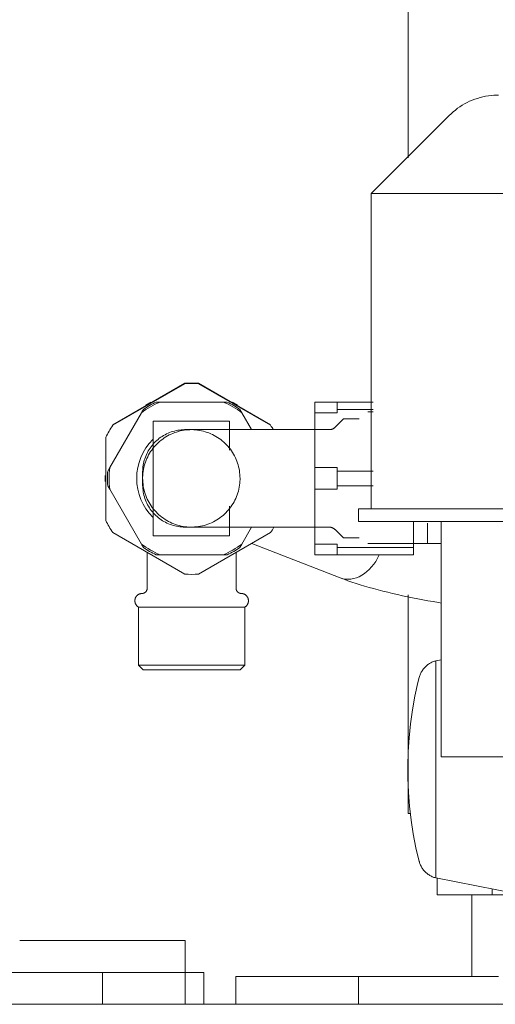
# Model space of a CAD drawing. Header units: millimetres. Extents: x 369 to 3068, y -268 to 2500.
# Tile 6 of 10: x 2665 to 2740, y 1900 to 2055. Entities that reach past the tile are written whole.
import ezdxf

# ---------------------------------------------------------------- set-up
doc = ezdxf.new("R2010")
doc.units = ezdxf.units.MM
doc.layers.add('M-EQPM', color=50, linetype='Continuous', lineweight=18)
doc.layers.add('P-PIPE', color=3, linetype='Continuous', lineweight=18)

# ---------------------------------------------------------------- blocks, each defined once
blk = doc.blocks.new('HC_Heat Pump_GM_Saunier Duval_GeniaSet TEK_IS_kit complet_2C - HA 10-7_2 STB-985960-Coupe vue coté droit')
at = {"layer": 'M-EQPM'}
for p, q in [((2732.75, 2039.64), (2720.53, 2027.42)), ((2720.53, 2027.42), (2720.53, 1977.86)), ((2720.53, 2027.42), (2743.03, 2027.42)), ((2691.19, 1997.58), (2679.87, 1991.05)), ((2691.19, 1997.51), (2679.87, 1990.98)), ((2704.69, 1991.05), (2693.37, 1997.58)), ((2704.69, 1990.98), (2693.37, 1997.51)), ((2685.87, 1994.63), (2685.09, 1994.18)), ((2686.68, 1994.63), (2687.3, 1994.63)), ((2697.25, 1994.63), (2687.3, 1994.63)), ((2697.25, 1994.63), (2697.87, 1994.63)), ((2699.47, 1994.17), (2698.68, 1994.63)), ((2711.67, 1994.63), (2711.67, 1992.94)), ((2711.67, 1994.63), (2715.17, 1994.63)), ((2715.17, 1993.48), (2715.17, 1994.63)), ((2720.8, 1994.63), (2715.17, 1994.63)), ((2684.37, 1992.94), (2679.4, 1984.32)), ((2684.44, 1993.07), (2684.68, 1993.48)), ((2699.87, 1993.48), (2700.18, 1992.94)), ((2701.71, 1990.29), (2700.18, 1992.94)), ((2711.67, 1984.32), (2711.67, 1992.94)), ((2715.17, 1992.94), (2711.67, 1992.94)), ((2715.17, 1993.48), (2715.17, 1992.94)), ((2720.8, 1993.48), (2715.17, 1993.48)), ((2720.8, 1993.08), (2719.98, 1993.08)), ((2686.22, 1991.63), (2686.22, 1973.63)), ((2687.82, 1991.63), (2686.22, 1991.63)), ((2687.82, 1991.63), (2696.65, 1991.63)), ((2698.21, 1991.63), (2696.65, 1991.63)), ((2698.21, 1987.09), (2698.21, 1991.63)), ((2716.13, 1991.97), (2714.84, 1990.68)), ((2718.64, 1991.97), (2716.13, 1991.97)), ((2713.89, 1990.29), (2691.22, 1990.29)), ((2678.78, 1989.09), (2678.78, 1976.01)), ((2679.09, 1983.79), (2679.4, 1984.32)), ((2679.09, 1983.79), (2679.4, 1984.32)), ((2711.67, 1984.32), (2711.67, 1982.63)), ((2711.67, 1984.32), (2715.17, 1984.32)), ((2715.17, 1984.32), (2715.17, 1983.79)), ((2715.17, 1981.48), (2715.17, 1983.79)), ((2720.8, 1983.79), (2715.17, 1983.79)), ((2678.69, 1983.1), (2678.69, 1982.16)), ((2711.67, 1982.63), (2711.67, 1980.94)), ((2679.4, 1980.94), (2679.09, 1981.48)), ((2679.4, 1980.94), (2679.09, 1981.48)), ((2679.4, 1980.94), (2684.37, 1972.32)), ((2711.67, 1972.32), (2711.67, 1980.94)), ((2715.17, 1980.94), (2711.67, 1980.94)), ((2715.17, 1981.48), (2715.17, 1980.94)), ((2720.8, 1981.48), (2715.17, 1981.48)), ((2698.21, 1973.63), (2698.21, 1978.29)), ((2718.53, 1977.86), (2718.53, 1975.86)), ((2718.53, 1977.86), (2753.28, 1977.86)), ((2718.53, 1975.86), (2753.28, 1975.86)), ((2727.17, 1975.86), (2727.17, 1971.79)), ((2729.35, 1972.42), (2729.35, 1975.61)), ((2731.53, 1975.86), (2731.53, 1938.86)), ((2679.87, 1974.13), (2691.19, 1967.59)), ((2691.22, 1974.98), (2713.89, 1974.98)), ((2693.37, 1967.59), (2704.69, 1974.13)), ((2700.18, 1972.32), (2701.71, 1974.98)), ((2714.84, 1974.58), (2716.13, 1973.29)), ((2686.22, 1973.63), (2687.82, 1973.63)), ((2696.65, 1973.63), (2687.82, 1973.63)), ((2696.65, 1973.63), (2698.21, 1973.63)), ((2716.13, 1973.29), (2718.64, 1973.29)), ((2684.68, 1971.79), (2684.44, 1972.2)), ((2685.28, 1971), (2685.28, 1965.36)), ((2699.27, 1965.36), (2699.27, 1971)), ((2700.18, 1972.32), (2699.87, 1971.79)), ((2701.73, 1972.42), (2715.63, 1967.01)), ((2711.67, 1972.32), (2711.67, 1970.63)), ((2711.67, 1972.32), (2715.17, 1972.32)), ((2715.17, 1972.32), (2715.17, 1971.79)), ((2715.17, 1970.63), (2715.17, 1971.79)), ((2727.17, 1971.79), (2715.17, 1971.79)), ((2719.98, 1972.42), (2729.35, 1972.42)), ((2727.17, 1970.63), (2727.17, 1971.79)), ((2729.35, 1972.42), (2731.57, 1972.39)), ((2687.3, 1970.63), (2686.68, 1970.63)), ((2687.3, 1970.63), (2697.25, 1970.63)), ((2697.87, 1970.63), (2697.25, 1970.63)), ((2715.17, 1970.63), (2711.67, 1970.63)), ((2727.17, 1970.63), (2715.17, 1970.63)), ((2683.92, 1962.42), (2683.92, 1953.27)), ((2692.28, 1962.42), (2683.92, 1962.42)), ((2700.64, 1962.42), (2692.28, 1962.42)), ((2700.64, 1953.27), (2700.64, 1962.42)), ((2731.57, 1954.14), (2730.66, 1953.96)), ((2730.66, 1936.91), (2730.66, 1953.96)), ((2683.92, 1953.27), (2684.63, 1952.55)), ((2692.28, 1953.27), (2683.92, 1953.27)), ((2684.63, 1952.55), (2692.28, 1952.55)), ((2700.64, 1953.27), (2692.28, 1953.27)), ((2692.28, 1952.55), (2699.93, 1952.55)), ((2699.93, 1952.55), (2700.64, 1953.27)), ((2731.53, 1938.86), (2745.75, 1938.86)), ((2730.66, 1919.86), (2730.66, 1936.91)), ((2730.66, 1919.86), (2751.71, 1915.78)), ((2730.87, 1917.21), (2730.87, 1919.82)), ((2739.53, 1917.21), (2730.87, 1917.21)), ((2736.33, 1917.21), (2736.33, 1904.39)), ((2739.53, 1917.21), (2739.53, 1918.14)), ((2744.32, 1917.21), (2739.53, 1917.21)), ((2678.24, 1910), (2665.24, 1910)), ((2691.24, 1910), (2678.24, 1910)), ((2691.24, 1900), (2691.24, 1910)), ((2662.3, 1905), (2678.24, 1905)), ((2678.24, 1905), (2694.17, 1905)), ((2678.24, 1900), (2678.24, 1905)), ((2694.17, 1905), (2694.17, 1900)), ((2699.22, 1904.39), (2699.22, 1900)), ((2718.45, 1904.39), (2699.22, 1904.39)), ((2718.53, 1904.39), (2718.53, 1900)), ((2718.53, 1904.39), (2740.53, 1904.39)), ((2315.31, 1900), (2868.53, 1900))]:
    blk.add_line(p, q, dxfattribs=at)
at = {"layer": 'M-EQPM', "flags": 128}
for points in [[(2732.75, 2039.64), (2733.07, 2039.94), (2733.39, 2040.23), (2733.74, 2040.51), (2734.09, 2040.78), (2734.45, 2041.03), (2734.82, 2041.26), (2735.2, 2041.48), (2735.59, 2041.69), (2735.99, 2041.88), (2736.39, 2042.05), (2736.8, 2042.21), (2737.22, 2042.35), (2737.64, 2042.47), (2738.07, 2042.58), (2738.5, 2042.67), (2738.93, 2042.74), (2739.37, 2042.8), (2739.81, 2042.84), (2740.25, 2042.86), (2740.53, 2042.86)], [(2684.57, 1983.64), (2684.58, 1983.91), (2684.6, 1984.17), (2684.62, 1984.44), (2684.66, 1984.7), (2684.71, 1984.96), (2684.76, 1985.22), (2684.83, 1985.48), (2684.91, 1985.73), (2685, 1985.98), (2685.1, 1986.23), (2685.21, 1986.47), (2685.33, 1986.71), (2685.45, 1986.94), (2685.59, 1987.17), (2685.74, 1987.39), (2685.89, 1987.61), (2686.05, 1987.82), (2686.22, 1988.02), (2686.4, 1988.22), (2686.59, 1988.41), (2686.78, 1988.59), (2686.99, 1988.76), (2687.19, 1988.93), (2687.41, 1989.09), (2687.63, 1989.23), (2687.86, 1989.37), (2688.09, 1989.5), (2688.33, 1989.62), (2688.57, 1989.73), (2688.81, 1989.84), (2689.06, 1989.93), (2689.32, 1990.01), (2689.57, 1990.08), (2689.83, 1990.14), (2690.09, 1990.19), (2690.35, 1990.23), (2690.62, 1990.26), (2690.88, 1990.28), (2691.15, 1990.29), (2691.22, 1990.29)], [(2699.88, 1982.63), (2699.87, 1982.94), (2699.85, 1983.24), (2699.82, 1983.55), (2699.78, 1983.85), (2699.73, 1984.15), (2699.66, 1984.45), (2699.58, 1984.75), (2699.49, 1985.04), (2699.39, 1985.33), (2699.28, 1985.61), (2699.15, 1985.89), (2699.01, 1986.17), (2698.87, 1986.44), (2698.71, 1986.7), (2698.54, 1986.95), (2698.36, 1987.2), (2698.18, 1987.45), (2697.98, 1987.68), (2697.77, 1987.91), (2697.56, 1988.12), (2697.33, 1988.33), (2697.1, 1988.53), (2696.86, 1988.72), (2696.61, 1988.9), (2696.36, 1989.07), (2696.1, 1989.23), (2695.83, 1989.38), (2695.56, 1989.52), (2695.28, 1989.65), (2695, 1989.77), (2694.71, 1989.87), (2694.42, 1989.97), (2694.12, 1990.05), (2693.83, 1990.12), (2693.53, 1990.18), (2693.22, 1990.22), (2692.92, 1990.26), (2692.61, 1990.28), (2692.31, 1990.29), (2692, 1990.28), (2691.7, 1990.27), (2691.39, 1990.24), (2691.09, 1990.2), (2690.79, 1990.15), (2690.49, 1990.09), (2690.19, 1990.01), (2689.9, 1989.92), (2689.61, 1989.83), (2689.32, 1989.71), (2689.04, 1989.59), (2688.76, 1989.46), (2688.49, 1989.32), (2688.23, 1989.16), (2687.97, 1989), (2687.72, 1988.82), (2687.48, 1988.64), (2687.24, 1988.44), (2687.01, 1988.24), (2686.79, 1988.02), (2686.58, 1987.8), (2686.38, 1987.57), (2686.19, 1987.34), (2686, 1987.09), (2685.83, 1986.84), (2685.67, 1986.58), (2685.51, 1986.31), (2685.37, 1986.04), (2685.24, 1985.77), (2685.12, 1985.48), (2685.01, 1985.2), (2684.92, 1984.91), (2684.83, 1984.61), (2684.76, 1984.32), (2684.7, 1984.02), (2684.65, 1983.71), (2684.61, 1983.41), (2684.58, 1983.1), (2684.57, 1982.8), (2684.57, 1982.63)], [(2713.89, 1990.29), (2713.94, 1990.29), (2714, 1990.29), (2714.05, 1990.3), (2714.1, 1990.3), (2714.16, 1990.31), (2714.21, 1990.33), (2714.26, 1990.34), (2714.31, 1990.36), (2714.36, 1990.37), (2714.41, 1990.39), (2714.46, 1990.42), (2714.51, 1990.44), (2714.56, 1990.47), (2714.6, 1990.49), (2714.65, 1990.52), (2714.69, 1990.55), (2714.73, 1990.59), (2714.78, 1990.62), (2714.82, 1990.66), (2714.84, 1990.68)], [(2684.57, 1982.63), (2684.57, 1982.67), (2684.57, 1982.71), (2684.57, 1982.75), (2684.57, 1982.79), (2684.57, 1982.83), (2684.57, 1982.87), (2684.57, 1982.91), (2684.57, 1982.95), (2684.57, 1982.99), (2684.57, 1983.03), (2684.57, 1983.06), (2684.57, 1983.1), (2684.57, 1983.13), (2684.57, 1983.17), (2684.57, 1983.2), (2684.57, 1983.23), (2684.57, 1983.27), (2684.57, 1983.3), (2684.57, 1983.33), (2684.57, 1983.36), (2684.57, 1983.38), (2684.57, 1983.41), (2684.57, 1983.43), (2684.57, 1983.46), (2684.57, 1983.48), (2684.57, 1983.5), (2684.57, 1983.52), (2684.57, 1983.54), (2684.57, 1983.56), (2684.57, 1983.57), (2684.57, 1983.59), (2684.57, 1983.6), (2684.57, 1983.61), (2684.57, 1983.62), (2684.57, 1983.63), (2684.57, 1983.63), (2684.57, 1983.64), (2684.57, 1983.64), (2684.57, 1983.64)], [(2684.57, 1983.64), (2684.57, 1983.64), (2684.57, 1983.64), (2684.57, 1983.63), (2684.57, 1983.63), (2684.57, 1983.62), (2684.57, 1983.61), (2684.57, 1983.6), (2684.57, 1983.59), (2684.57, 1983.58), (2684.57, 1983.56), (2684.57, 1983.54), (2684.57, 1983.53), (2684.57, 1983.51), (2684.57, 1983.49), (2684.57, 1983.46), (2684.57, 1983.44), (2684.57, 1983.42), (2684.57, 1983.39), (2684.57, 1983.36), (2684.57, 1983.33), (2684.57, 1983.31), (2684.57, 1983.27), (2684.57, 1983.24), (2684.57, 1983.21), (2684.57, 1983.18), (2684.57, 1983.14), (2684.57, 1983.11), (2684.57, 1983.07), (2684.57, 1983.04), (2684.57, 1983), (2684.57, 1982.96), (2684.57, 1982.92), (2684.57, 1982.88), (2684.57, 1982.84), (2684.57, 1982.8), (2684.57, 1982.76), (2684.57, 1982.72), (2684.57, 1982.68), (2684.57, 1982.64), (2684.57, 1982.63)], [(2684.57, 1982.63), (2684.57, 1982.59), (2684.57, 1982.55), (2684.57, 1982.51), (2684.57, 1982.47), (2684.57, 1982.43), (2684.57, 1982.39), (2684.57, 1982.35), (2684.57, 1982.32), (2684.57, 1982.28), (2684.57, 1982.24), (2684.57, 1982.2), (2684.57, 1982.17), (2684.57, 1982.13), (2684.57, 1982.1), (2684.57, 1982.06), (2684.57, 1982.03), (2684.57, 1982), (2684.57, 1981.97), (2684.57, 1981.94), (2684.57, 1981.91), (2684.57, 1981.88), (2684.57, 1981.86), (2684.57, 1981.83), (2684.57, 1981.81), (2684.57, 1981.79), (2684.57, 1981.76), (2684.57, 1981.74), (2684.57, 1981.73), (2684.57, 1981.71), (2684.57, 1981.69), (2684.57, 1981.68), (2684.57, 1981.67), (2684.57, 1981.66), (2684.57, 1981.65), (2684.57, 1981.64), (2684.57, 1981.63), (2684.57, 1981.63), (2684.57, 1981.63), (2684.57, 1981.63)], [(2684.57, 1981.63), (2684.57, 1981.63), (2684.57, 1981.63), (2684.57, 1981.63), (2684.57, 1981.64), (2684.57, 1981.65), (2684.57, 1981.65), (2684.57, 1981.66), (2684.57, 1981.68), (2684.57, 1981.69), (2684.57, 1981.7), (2684.57, 1981.72), (2684.57, 1981.74), (2684.57, 1981.76), (2684.57, 1981.78), (2684.57, 1981.8), (2684.57, 1981.82), (2684.57, 1981.85), (2684.57, 1981.88), (2684.57, 1981.9), (2684.57, 1981.93), (2684.57, 1981.96), (2684.57, 1981.99), (2684.57, 1982.02), (2684.57, 1982.06), (2684.57, 1982.09), (2684.57, 1982.12), (2684.57, 1982.16), (2684.57, 1982.19), (2684.57, 1982.23), (2684.57, 1982.27), (2684.57, 1982.31), (2684.57, 1982.34), (2684.57, 1982.38), (2684.57, 1982.42), (2684.57, 1982.46), (2684.57, 1982.5), (2684.57, 1982.54), (2684.57, 1982.58), (2684.57, 1982.62), (2684.57, 1982.63)], [(2684.57, 1982.63), (2684.58, 1982.33), (2684.59, 1982.02), (2684.63, 1981.72), (2684.67, 1981.41), (2684.72, 1981.11), (2684.79, 1980.81), (2684.87, 1980.52), (2684.96, 1980.22), (2685.06, 1979.94), (2685.17, 1979.65), (2685.3, 1979.37), (2685.44, 1979.1), (2685.58, 1978.83), (2685.74, 1978.57), (2685.91, 1978.31), (2686.08, 1978.06), (2686.27, 1977.82), (2686.47, 1977.59), (2686.68, 1977.36), (2686.89, 1977.14), (2687.12, 1976.93), (2687.35, 1976.73), (2687.59, 1976.54), (2687.83, 1976.36), (2688.09, 1976.19), (2688.35, 1976.03), (2688.62, 1975.88), (2688.89, 1975.74), (2689.17, 1975.62), (2689.45, 1975.5), (2689.74, 1975.39), (2690.03, 1975.3), (2690.32, 1975.22), (2690.62, 1975.15), (2690.92, 1975.09), (2691.23, 1975.04), (2691.53, 1975.01), (2691.84, 1974.99), (2692.14, 1974.98), (2692.45, 1974.98), (2692.75, 1975), (2693.06, 1975.02), (2693.36, 1975.06), (2693.66, 1975.11), (2693.96, 1975.18), (2694.26, 1975.25), (2694.55, 1975.34), (2694.84, 1975.44), (2695.13, 1975.55), (2695.41, 1975.67), (2695.69, 1975.81), (2695.96, 1975.95), (2696.22, 1976.1), (2696.48, 1976.27), (2696.73, 1976.44), (2696.97, 1976.63), (2697.21, 1976.82), (2697.44, 1977.03), (2697.66, 1977.24), (2697.87, 1977.46), (2698.07, 1977.69), (2698.26, 1977.93), (2698.45, 1978.18), (2698.62, 1978.43), (2698.78, 1978.69), (2698.94, 1978.95), (2699.08, 1979.22), (2699.21, 1979.5), (2699.33, 1979.78), (2699.44, 1980.07), (2699.53, 1980.36), (2699.62, 1980.65), (2699.69, 1980.95), (2699.75, 1981.25), (2699.8, 1981.55), (2699.84, 1981.86), (2699.86, 1982.16), (2699.88, 1982.47), (2699.88, 1982.63)], [(2691.22, 1974.98), (2690.96, 1974.98), (2690.69, 1975), (2690.43, 1975.03), (2690.16, 1975.06), (2689.9, 1975.11), (2689.64, 1975.17), (2689.38, 1975.24), (2689.13, 1975.32), (2688.88, 1975.4), (2688.63, 1975.5), (2688.39, 1975.61), (2688.15, 1975.73), (2687.92, 1975.86), (2687.69, 1975.99), (2687.47, 1976.14), (2687.25, 1976.29), (2687.04, 1976.46), (2686.84, 1976.63), (2686.64, 1976.81), (2686.45, 1976.99), (2686.27, 1977.19), (2686.1, 1977.39), (2685.93, 1977.6), (2685.78, 1977.81), (2685.63, 1978.03), (2685.49, 1978.26), (2685.36, 1978.49), (2685.24, 1978.73), (2685.13, 1978.97), (2685.03, 1979.22), (2684.93, 1979.47), (2684.85, 1979.72), (2684.78, 1979.98), (2684.72, 1980.23), (2684.67, 1980.5), (2684.63, 1980.76), (2684.6, 1981.02), (2684.58, 1981.29), (2684.57, 1981.55), (2684.57, 1981.63)], [(2714.84, 1974.58), (2714.8, 1974.62), (2714.76, 1974.66), (2714.72, 1974.69), (2714.68, 1974.72), (2714.63, 1974.75), (2714.59, 1974.78), (2714.54, 1974.81), (2714.49, 1974.83), (2714.44, 1974.86), (2714.39, 1974.88), (2714.34, 1974.9), (2714.29, 1974.92), (2714.24, 1974.93), (2714.19, 1974.94), (2714.14, 1974.96), (2714.08, 1974.96), (2714.03, 1974.97), (2713.98, 1974.98), (2713.92, 1974.98), (2713.89, 1974.98)], [(2715.64, 1967.01), (2716.24, 1966.78), (2716.86, 1966.56), (2717.49, 1966.34), (2718.14, 1966.13), (2718.8, 1965.92), (2719.48, 1965.71), (2720.18, 1965.51), (2720.89, 1965.31), (2721.61, 1965.12), (2722.35, 1964.93), (2723.1, 1964.74), (2723.86, 1964.56), (2724.64, 1964.38), (2725.42, 1964.2), (2726.21, 1964.03), (2727.01, 1963.87), (2727.82, 1963.71), (2728.63, 1963.56), (2729.44, 1963.41), (2730.26, 1963.27), (2731.08, 1963.13), (2731.57, 1963.05)], [(2684.48, 1964.55), (2684.51, 1964.55), (2684.54, 1964.55), (2684.57, 1964.56), (2684.61, 1964.56), (2684.64, 1964.57), (2684.67, 1964.58), (2684.7, 1964.58), (2684.73, 1964.59), (2684.76, 1964.61), (2684.79, 1964.62), (2684.82, 1964.63), (2684.85, 1964.65), (2684.88, 1964.66), (2684.91, 1964.68), (2684.93, 1964.7), (2684.96, 1964.72), (2684.99, 1964.74), (2685.01, 1964.76), (2685.03, 1964.78), (2685.06, 1964.8), (2685.08, 1964.83), (2685.1, 1964.85), (2685.12, 1964.88), (2685.14, 1964.9), (2685.16, 1964.93), (2685.17, 1964.96), (2685.19, 1964.99), (2685.2, 1965.02), (2685.22, 1965.05), (2685.23, 1965.08), (2685.24, 1965.11), (2685.25, 1965.14), (2685.26, 1965.17), (2685.27, 1965.2), (2685.27, 1965.23), (2685.28, 1965.26), (2685.28, 1965.3), (2685.28, 1965.33), (2685.28, 1965.36), (2685.28, 1965.36)], [(2699.27, 1965.36), (2699.27, 1965.33), (2699.28, 1965.3), (2699.28, 1965.27), (2699.28, 1965.23), (2699.29, 1965.2), (2699.3, 1965.17), (2699.3, 1965.14), (2699.31, 1965.11), (2699.32, 1965.08), (2699.34, 1965.05), (2699.35, 1965.02), (2699.36, 1964.99), (2699.38, 1964.96), (2699.4, 1964.93), (2699.41, 1964.91), (2699.43, 1964.88), (2699.45, 1964.85), (2699.47, 1964.83), (2699.5, 1964.8), (2699.52, 1964.78), (2699.54, 1964.76), (2699.57, 1964.74), (2699.59, 1964.72), (2699.62, 1964.7), (2699.65, 1964.68), (2699.67, 1964.66), (2699.7, 1964.65), (2699.73, 1964.63), (2699.76, 1964.62), (2699.79, 1964.61), (2699.82, 1964.6), (2699.85, 1964.59), (2699.88, 1964.58), (2699.92, 1964.57), (2699.95, 1964.56), (2699.98, 1964.56), (2700.01, 1964.55), (2700.04, 1964.55), (2700.08, 1964.55), (2700.08, 1964.55)], [(2683.92, 1962.42), (2683.88, 1962.45), (2683.84, 1962.47), (2683.8, 1962.5), (2683.77, 1962.53), (2683.73, 1962.56), (2683.7, 1962.59), (2683.66, 1962.62), (2683.63, 1962.65), (2683.6, 1962.69), (2683.58, 1962.72), (2683.55, 1962.76), (2683.52, 1962.8), (2683.5, 1962.84), (2683.48, 1962.88), (2683.46, 1962.92), (2683.44, 1962.96), (2683.42, 1963), (2683.41, 1963.04), (2683.39, 1963.09), (2683.38, 1963.13), (2683.37, 1963.18), (2683.36, 1963.22), (2683.35, 1963.27), (2683.35, 1963.31), (2683.35, 1963.36), (2683.35, 1963.4), (2683.35, 1963.45), (2683.35, 1963.49), (2683.35, 1963.54), (2683.36, 1963.58), (2683.37, 1963.63), (2683.38, 1963.67), (2683.39, 1963.72), (2683.4, 1963.76), (2683.42, 1963.8), (2683.43, 1963.85), (2683.45, 1963.89), (2683.47, 1963.93), (2683.49, 1963.97), (2683.51, 1964.01), (2683.54, 1964.05), (2683.57, 1964.09), (2683.59, 1964.12), (2683.62, 1964.16), (2683.65, 1964.19), (2683.68, 1964.22), (2683.72, 1964.25), (2683.75, 1964.28), (2683.79, 1964.31), (2683.82, 1964.34), (2683.86, 1964.37), (2683.9, 1964.39), (2683.94, 1964.41), (2683.98, 1964.43), (2684.02, 1964.45), (2684.06, 1964.47), (2684.11, 1964.49), (2684.15, 1964.5), (2684.19, 1964.51), (2684.24, 1964.52), (2684.28, 1964.53), (2684.33, 1964.54), (2684.37, 1964.55), (2684.42, 1964.55), (2684.46, 1964.55), (2684.48, 1964.55)], [(2700.08, 1964.55), (2700.12, 1964.55), (2700.17, 1964.55), (2700.22, 1964.54), (2700.26, 1964.54), (2700.31, 1964.53), (2700.35, 1964.52), (2700.39, 1964.5), (2700.44, 1964.49), (2700.48, 1964.47), (2700.52, 1964.46), (2700.56, 1964.44), (2700.6, 1964.42), (2700.64, 1964.4), (2700.68, 1964.37), (2700.72, 1964.35), (2700.76, 1964.32), (2700.79, 1964.29), (2700.83, 1964.26), (2700.86, 1964.23), (2700.89, 1964.2), (2700.93, 1964.16), (2700.95, 1964.13), (2700.98, 1964.09), (2701.01, 1964.06), (2701.03, 1964.02), (2701.06, 1963.98), (2701.08, 1963.94), (2701.1, 1963.9), (2701.12, 1963.86), (2701.14, 1963.82), (2701.15, 1963.77), (2701.16, 1963.73), (2701.18, 1963.68), (2701.19, 1963.64), (2701.19, 1963.6), (2701.2, 1963.55), (2701.21, 1963.5), (2701.21, 1963.46), (2701.21, 1963.41), (2701.21, 1963.37), (2701.21, 1963.32), (2701.2, 1963.28), (2701.2, 1963.23), (2701.19, 1963.19), (2701.18, 1963.14), (2701.17, 1963.1), (2701.15, 1963.05), (2701.14, 1963.01), (2701.12, 1962.97), (2701.1, 1962.93), (2701.08, 1962.89), (2701.06, 1962.85), (2701.04, 1962.81), (2701.01, 1962.77), (2700.99, 1962.73), (2700.96, 1962.7), (2700.93, 1962.66), (2700.9, 1962.63), (2700.87, 1962.59), (2700.83, 1962.56), (2700.8, 1962.53), (2700.76, 1962.51), (2700.73, 1962.48), (2700.69, 1962.45), (2700.65, 1962.43), (2700.64, 1962.42)], [(2728.06, 1951.37), (2728.1, 1951.51), (2728.14, 1951.64), (2728.19, 1951.78), (2728.25, 1951.91), (2728.31, 1952.05), (2728.38, 1952.17), (2728.45, 1952.3), (2728.52, 1952.42), (2728.61, 1952.54), (2728.69, 1952.66), (2728.78, 1952.77), (2728.88, 1952.88), (2728.98, 1952.99), (2729.08, 1953.09), (2729.19, 1953.19), (2729.3, 1953.28), (2729.41, 1953.37), (2729.53, 1953.45), (2729.66, 1953.53), (2729.78, 1953.61), (2729.91, 1953.68), (2730.04, 1953.74), (2730.17, 1953.8), (2730.31, 1953.85), (2730.44, 1953.9), (2730.58, 1953.94), (2730.66, 1953.96)], [(2726.28, 1937.48), (2726.33, 1939.69), (2726.46, 1941.89), (2726.68, 1944.08), (2726.98, 1946.26), (2727.38, 1948.43), (2727.86, 1950.58), (2728.06, 1951.37)], [(2726.28, 1936.91), (2726.28, 1936.93), (2726.28, 1936.96), (2726.28, 1936.98), (2726.28, 1937), (2726.28, 1937.02), (2726.28, 1937.05), (2726.28, 1937.07), (2726.28, 1937.09), (2726.28, 1937.11), (2726.28, 1937.13), (2726.28, 1937.15), (2726.28, 1937.17), (2726.28, 1937.19), (2726.28, 1937.21), (2726.28, 1937.23), (2726.28, 1937.25), (2726.28, 1937.27), (2726.28, 1937.29), (2726.28, 1937.3), (2726.28, 1937.32), (2726.28, 1937.34), (2726.28, 1937.35), (2726.28, 1937.37), (2726.28, 1937.38), (2726.28, 1937.39), (2726.28, 1937.4), (2726.28, 1937.41), (2726.28, 1937.43), (2726.28, 1937.43), (2726.28, 1937.44), (2726.28, 1937.45), (2726.28, 1937.46), (2726.28, 1937.46), (2726.28, 1937.47), (2726.28, 1937.47), (2726.28, 1937.48), (2726.28, 1937.48), (2726.28, 1937.48), (2726.28, 1937.48)], [(2726.28, 1937.48), (2726.28, 1937.48), (2726.28, 1937.48), (2726.28, 1937.47), (2726.28, 1937.47), (2726.28, 1937.47), (2726.28, 1937.46), (2726.28, 1937.45), (2726.28, 1937.45), (2726.28, 1937.44), (2726.28, 1937.43), (2726.28, 1937.42), (2726.28, 1937.41), (2726.28, 1937.39), (2726.28, 1937.38), (2726.28, 1937.37), (2726.28, 1937.35), (2726.28, 1937.34), (2726.28, 1937.32), (2726.28, 1937.31), (2726.28, 1937.29), (2726.28, 1937.27), (2726.28, 1937.26), (2726.28, 1937.24), (2726.28, 1937.22), (2726.28, 1937.2), (2726.28, 1937.18), (2726.28, 1937.16), (2726.28, 1937.14), (2726.28, 1937.12), (2726.28, 1937.1), (2726.28, 1937.07), (2726.28, 1937.05), (2726.28, 1937.03), (2726.28, 1937.01), (2726.28, 1936.98), (2726.28, 1936.96), (2726.28, 1936.94), (2726.28, 1936.92), (2726.28, 1936.91)], [(2726.28, 1936.91), (2726.28, 1936.89), (2726.28, 1936.86), (2726.28, 1936.84), (2726.28, 1936.82), (2726.28, 1936.8), (2726.28, 1936.77), (2726.28, 1936.75), (2726.28, 1936.73), (2726.28, 1936.71), (2726.28, 1936.69), (2726.28, 1936.67), (2726.28, 1936.65), (2726.28, 1936.63), (2726.28, 1936.61), (2726.28, 1936.59), (2726.28, 1936.57), (2726.28, 1936.55), (2726.28, 1936.53), (2726.28, 1936.52), (2726.28, 1936.5), (2726.28, 1936.48), (2726.28, 1936.47), (2726.28, 1936.46), (2726.28, 1936.44), (2726.28, 1936.43), (2726.28, 1936.42), (2726.28, 1936.41), (2726.28, 1936.4), (2726.28, 1936.39), (2726.28, 1936.38), (2726.28, 1936.37), (2726.28, 1936.36), (2726.28, 1936.36), (2726.28, 1936.35), (2726.28, 1936.35), (2726.28, 1936.34), (2726.28, 1936.34), (2726.28, 1936.34), (2726.28, 1936.34)], [(2726.28, 1936.34), (2726.28, 1936.34), (2726.28, 1936.34), (2726.28, 1936.35), (2726.28, 1936.35), (2726.28, 1936.35), (2726.28, 1936.36), (2726.28, 1936.37), (2726.28, 1936.37), (2726.28, 1936.38), (2726.28, 1936.39), (2726.28, 1936.4), (2726.28, 1936.41), (2726.28, 1936.43), (2726.28, 1936.44), (2726.28, 1936.45), (2726.28, 1936.47), (2726.28, 1936.48), (2726.28, 1936.5), (2726.28, 1936.51), (2726.28, 1936.53), (2726.28, 1936.55), (2726.28, 1936.56), (2726.28, 1936.58), (2726.28, 1936.6), (2726.28, 1936.62), (2726.28, 1936.64), (2726.28, 1936.66), (2726.28, 1936.68), (2726.28, 1936.7), (2726.28, 1936.72), (2726.28, 1936.75), (2726.28, 1936.77), (2726.28, 1936.79), (2726.28, 1936.81), (2726.28, 1936.84), (2726.28, 1936.86), (2726.28, 1936.88), (2726.28, 1936.9), (2726.28, 1936.91)], [(2728.06, 1922.45), (2727.55, 1924.6), (2727.12, 1926.76), (2726.78, 1928.94), (2726.53, 1931.13), (2726.36, 1933.32), (2726.29, 1935.53), (2726.28, 1936.34)], [(2730.66, 1919.86), (2730.52, 1919.9), (2730.38, 1919.94), (2730.24, 1919.99), (2730.11, 1920.05), (2729.98, 1920.11), (2729.85, 1920.18), (2729.72, 1920.25), (2729.6, 1920.32), (2729.48, 1920.4), (2729.36, 1920.49), (2729.25, 1920.58), (2729.14, 1920.68), (2729.03, 1920.78), (2728.93, 1920.88), (2728.83, 1920.99), (2728.74, 1921.1), (2728.65, 1921.21), (2728.57, 1921.33), (2728.49, 1921.45), (2728.41, 1921.58), (2728.35, 1921.71), (2728.28, 1921.84), (2728.22, 1921.97), (2728.17, 1922.1), (2728.12, 1922.24), (2728.08, 1922.38), (2728.06, 1922.45)]]:
    blk.add_lwpolyline(points, dxfattribs=at)
at = {"layer": 'M-EQPM'}
for centre, radius, start, end in [((2692.28, 1982.62), 15, 90, 94.1581), ((2692.28, 1982.55), 15, 85.8419, 94.1581), ((2692.28, 1982.62), 15, 85.8419, 90), ((2692.28, 1982.63), 12.99, 112.5267, 127.4733), ((2692.28, 1982.63), 13.24, 115, 125), ((2692.28, 1982.63), 12.99, 52.5267, 67.4733), ((2692.28, 1982.63), 13.24, 55, 65), ((2692.28, 1982.55), 15, 145.8419, 154.1581), ((2692.28, 1982.55), 15, 31.0562, 34.1581), ((2692.28, 1982.63), 8.64, 135, 180), ((2692.28, 1982.63), 13.24, 175, 185), ((2692.28, 1982.63), 12.99, 172.5267, 180), ((2692.28, 1982.63), 12.99, 180, 187.4733), ((2692.28, 1982.63), 8.64, 180, 225), ((2692.28, 1982.55), 15, 205.8419, 214.1581), ((2692.28, 1982.55), 15, 325.8419, 329.6618), ((2692.28, 1982.63), 12.99, 232.5267, 247.4733), ((2692.28, 1982.63), 13.24, 235, 245), ((2692.28, 1982.63), 12.99, 292.5267, 307.4733), ((2692.28, 1982.63), 13.24, 295, 305), ((2692.28, 1982.55), 15, 265.8419, 274.1581)]:
    blk.add_arc(centre, radius, start, end, dxfattribs=at)
blk.add_ellipse((2717.8, 1972.6), major_axis=(2.16, 5.6), ratio=0.737, start_param=3.138734, end_param=4.640782, dxfattribs=at)

msp = doc.modelspace()

# ---------------------------------------------------------------- linework, layer by layer
at = {"layer": 'P-PIPE'}
for p, q in [((2726.33, 2137.99), (2726.33, 2032.99)), ((2726.33, 1964.32), (2726.33, 1930)), ((2726.33, 1930), (2726.73, 1930))]:
    msp.add_line(p, q, dxfattribs=at)

# ---------------------------------------------------------------- block references
at = {"layer": 'M-EQPM'}
msp.add_blockref('HC_Heat Pump_GM_Saunier Duval_GeniaSet TEK_IS_kit complet_2C - HA 10-7_2 STB-985960-Coupe vue coté droit', (0, 0), dxfattribs=at)

doc.saveas('drawing.dxf')
